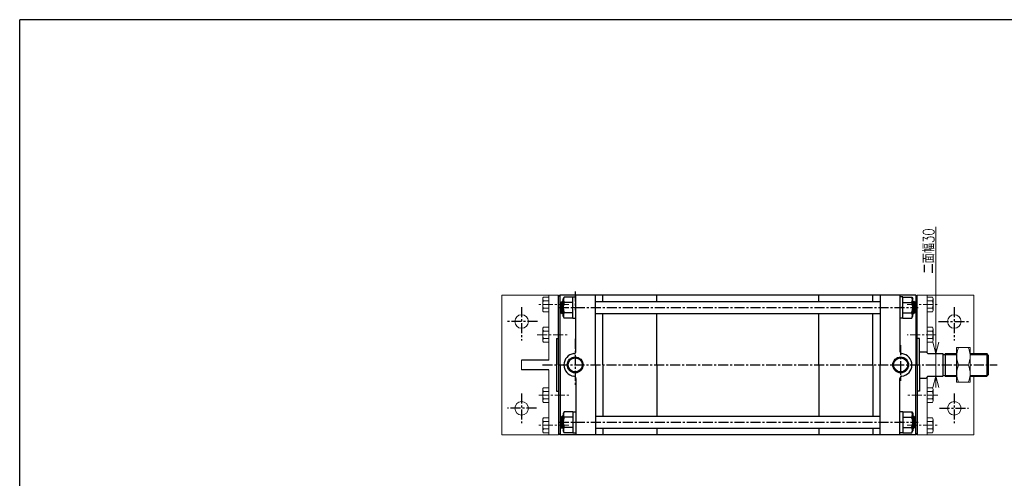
# Model space of a CAD drawing. Header units: millimetres. Extents: x -985 to 985, y -705 to 705.
# Tile 2 of 3: x -985 to 319, y 97 to 705. Entities that reach past the tile are written whole.
import ezdxf
from ezdxf.enums import TextEntityAlignment as Align

# ---------------------------------------------------------------- set-up
doc = ezdxf.new("R2010")
doc.units = ezdxf.units.MM
doc.header["$LTSCALE"] = 0.416667
doc.linetypes.add('CENTER', pattern=[50.8, 31.75, -6.35, 6.35, -6.35])
doc.layers.add('ZUWAKU', color=7, linetype='Continuous')
doc.styles.add('dcStyle0', font='txt.shx', dxfattribs={"width": 0.8, "bigfont": 'bigfont'})

# ---------------------------------------------------------------- blocks, each defined once
blk = doc.blocks.new('DC_GROUP_Φ160_4')
at = {"color": 4, "linetype": 'Continuous', "lineweight": 18}
for p, q in [((228.4, 262.6), (224.3, 277.6)), ((232.4, 277.6), (228.4, 262.6)), ((228.4, 262.6), (228.4, 277.6))]:
    blk.add_line(p, q, dxfattribs=at)
blk = doc.blocks.new('DC_GROUP_Φ160_5')
at = {"color": 4, "linetype": 'Continuous', "lineweight": 18}
for p, q in [((224.3, 217.6), (228.4, 232.6)), ((228.4, 232.6), (232.4, 217.6)), ((228.4, 232.6), (228.4, 217.6))]:
    blk.add_line(p, q, dxfattribs=at)
blk = doc.blocks.new('DC_GROUP_Φ160_18')
at = {"color": 4, "linetype": 'Continuous', "lineweight": 25}
for p, q in [((-263.9, 185.5), (-265.2, 183.1)), ((-265.2, 183.1), (-265.2, 160.1)), ((-252.2, 185.5), (-263.9, 185.5)), ((-252.2, 185.6), (-252.2, 157.6)), ((-252.2, 185.6), (-248.2, 185.6)), ((-252.2, 185.5), (-252.2, 157.7)), ((-252.2, 178.5), (-263.9, 178.5)), ((-252.2, 171.1), (-248.2, 172.1)), ((-263.9, 157.7), (-265.2, 160.1)), ((-252.2, 164.7), (-263.9, 164.7)), ((-252.2, 157.7), (-263.9, 157.7)), ((-252.2, 157.6), (-248.2, 157.6))]:
    blk.add_line(p, q, dxfattribs=at)
for centre, radius, start, end in [((-257.9, 182), 6.93, 150, 210), ((-246.9, 171.6), 18.3, 157.7807, 202.2193), ((-257.9, 161.2), 6.93, 150, 210)]:
    blk.add_arc(centre, radius, start, end, dxfattribs=at)
blk = doc.blocks.new('DC_GROUP_Φ160_19')
at = {"color": 4, "linetype": 'Continuous', "lineweight": 25}
for p, q in [((184.8, 185.6), (180.8, 185.6)), ((184.8, 185.6), (184.8, 157.6)), ((184.8, 185.5), (184.8, 157.7)), ((184.8, 185.5), (196.4, 185.5)), ((196.4, 185.5), (197.8, 183.1)), ((197.8, 183.1), (197.8, 160.1)), ((184.8, 171.1), (180.8, 172.1)), ((184.8, 178.5), (196.4, 178.5)), ((184.8, 157.6), (180.8, 157.6)), ((184.8, 164.7), (196.4, 164.7)), ((184.8, 157.7), (196.4, 157.7)), ((196.4, 157.7), (197.8, 160.1))]:
    blk.add_line(p, q, dxfattribs=at)
for centre, radius, start, end in [((190.4, 182), 6.93, 330, 30), ((179.4, 171.6), 18.3, 337.7807, 22.2193), ((190.4, 161.2), 6.93, 330, 30)]:
    blk.add_arc(centre, radius, start, end, dxfattribs=at)
blk = doc.blocks.new('DC_GROUP_Φ160_20')
at = {"color": 4, "linetype": 'Continuous', "lineweight": 25}
for p, q in [((-263.9, 337.5), (-265.2, 335.1)), ((-265.2, 312.1), (-265.2, 335.1)), ((-252.2, 337.5), (-263.9, 337.5)), ((-252.2, 330.5), (-263.9, 330.5)), ((-252.2, 309.6), (-252.2, 337.6)), ((-252.2, 337.6), (-248.2, 337.6)), ((-252.2, 309.7), (-252.2, 337.5)), ((-252.2, 316.7), (-263.9, 316.7)), ((-252.2, 324.1), (-248.2, 323.1)), ((-263.9, 309.7), (-265.2, 312.1)), ((-252.2, 309.7), (-263.9, 309.7)), ((-252.2, 309.6), (-248.2, 309.6))]:
    blk.add_line(p, q, dxfattribs=at)
for centre, radius, start, end in [((-246.9, 323.6), 18.3, 157.7807, 202.2193), ((-257.9, 334), 6.93, 150, 210), ((-257.9, 313.2), 6.93, 150, 210)]:
    blk.add_arc(centre, radius, start, end, dxfattribs=at)
blk = doc.blocks.new('DC_GROUP_Φ160_21')
at = {"color": 4, "linetype": 'Continuous', "lineweight": 25}
for p, q in [((184.8, 337.6), (180.8, 337.6)), ((184.8, 309.6), (184.8, 337.6)), ((184.8, 309.7), (184.8, 337.5)), ((184.8, 337.5), (196.4, 337.5)), ((184.8, 330.5), (196.4, 330.5)), ((196.4, 337.5), (197.8, 335.1)), ((197.8, 312.1), (197.8, 335.1)), ((184.8, 324.1), (180.8, 323.1)), ((184.8, 316.7), (196.4, 316.7)), ((184.8, 309.6), (180.8, 309.6)), ((184.8, 309.7), (196.4, 309.7)), ((196.4, 309.7), (197.8, 312.1))]:
    blk.add_line(p, q, dxfattribs=at)
for centre, radius, start, end in [((190.4, 334), 6.93, 330, 30), ((179.4, 323.6), 18.3, 337.7807, 22.2193), ((190.4, 313.2), 6.93, 330, 30)]:
    blk.add_arc(centre, radius, start, end, dxfattribs=at)
blk = doc.blocks.new('DC_GROUP_Φ160_22')
at = {"color": 4, "linetype": 'Continuous', "lineweight": 13}
for p, q in [((273.8, 270.6), (255.8, 270.6)), ((255.8, 270.6), (255.8, 224.6)), ((273.8, 224.6), (273.8, 270.6)), ((258.4, 247.6), (271.1, 247.6)), ((255.8, 224.6), (273.8, 224.6))]:
    blk.add_line(p, q, dxfattribs=at)
for centre, start, end in [((282.2, 259.1), 154.1759, 205.8241), ((247.4, 259.1), 334.1759, 25.8241), ((282.2, 236.1), 154.1759, 205.8241), ((247.4, 236.1), 334.1759, 25.8241)]:
    blk.add_arc(centre, 26.4, start, end, dxfattribs=at)
blk = doc.blocks.new('DC_GROUP_Φ160_44')
at = {"color": 4, "linetype": 'Continuous', "lineweight": 13}
for p, q in [((-292.2, 215), (-292.2, 200.2)), ((-284.2, 217.4), (-291.3, 217.4)), ((-284.2, 212.5), (-291.3, 212.5)), ((-284.2, 217.4), (-284.2, 197.8)), ((-284.2, 202.7), (-291.3, 202.7)), ((-284.2, 197.8), (-291.3, 197.8))]:
    blk.add_line(p, q, dxfattribs=at)
for centre, radius, start, end in [((-288.5, 215), 3.78, 139.5701, 220.4299), ((-278.5, 207.6), 13.8, 159.1359, 200.8641), ((-288.5, 200.2), 3.78, 139.5701, 220.4299)]:
    blk.add_arc(centre, radius, start, end, dxfattribs=at)
blk = doc.blocks.new('DC_GROUP_Φ160_45')
at = {"color": 4, "linetype": 'Continuous', "lineweight": 13}
for p, q in [((-292.2, 175), (-292.2, 160.2)), ((-284.2, 177.4), (-291.3, 177.4)), ((-284.2, 172.5), (-291.3, 172.5)), ((-284.2, 177.4), (-284.2, 157.8)), ((-284.2, 162.7), (-291.3, 162.7)), ((-284.2, 157.8), (-291.3, 157.8))]:
    blk.add_line(p, q, dxfattribs=at)
for centre, radius, start, end in [((-288.5, 175), 3.78, 139.5701, 220.4299), ((-278.5, 167.6), 13.8, 159.1359, 200.8641), ((-288.5, 160.2), 3.78, 139.5701, 220.4299)]:
    blk.add_arc(centre, radius, start, end, dxfattribs=at)
blk = doc.blocks.new('DC_GROUP_Φ160_46')
at = {"color": 4, "linetype": 'Continuous', "lineweight": 13}
for p, q in [((-292.2, 295), (-292.2, 280.2)), ((-284.2, 297.4), (-291.3, 297.4)), ((-284.2, 292.5), (-291.3, 292.5)), ((-284.2, 297.4), (-284.2, 277.8)), ((-284.2, 282.7), (-291.3, 282.7)), ((-284.2, 277.8), (-291.3, 277.8))]:
    blk.add_line(p, q, dxfattribs=at)
for centre, radius, start, end in [((-288.5, 295), 3.78, 139.5701, 220.4299), ((-278.5, 287.6), 13.8, 159.1359, 200.8641), ((-288.5, 280.2), 3.78, 139.5701, 220.4299)]:
    blk.add_arc(centre, radius, start, end, dxfattribs=at)
blk = doc.blocks.new('DC_GROUP_Φ160_47')
at = {"color": 4, "linetype": 'Continuous', "lineweight": 13}
for p, q in [((-292.2, 335), (-292.2, 320.2)), ((-284.2, 337.4), (-291.3, 337.4)), ((-284.2, 332.5), (-291.3, 332.5)), ((-284.2, 337.4), (-284.2, 317.8)), ((-284.2, 322.7), (-291.3, 322.7)), ((-284.2, 317.8), (-291.3, 317.8))]:
    blk.add_line(p, q, dxfattribs=at)
for centre, radius, start, end in [((-288.5, 335), 3.78, 139.5701, 220.4299), ((-278.5, 327.6), 13.8, 159.1359, 200.8641), ((-288.5, 320.2), 3.78, 139.5701, 220.4299)]:
    blk.add_arc(centre, radius, start, end, dxfattribs=at)
blk = doc.blocks.new('DC_GROUP_Φ160_48')
at = {"color": 4, "linetype": 'Continuous', "lineweight": 13}
for p, q in [((216.8, 157.8), (216.8, 177.4)), ((216.8, 177.4), (223.9, 177.4)), ((216.8, 172.5), (223.9, 172.5)), ((224.8, 160.2), (224.8, 175)), ((216.8, 162.7), (223.9, 162.7)), ((216.8, 157.8), (223.9, 157.8))]:
    blk.add_line(p, q, dxfattribs=at)
for centre, radius, start, end in [((221, 175), 3.78, 319.5701, 40.4299), ((211, 167.6), 13.8, 339.1359, 20.8641), ((221, 160.2), 3.78, 319.5701, 40.4299)]:
    blk.add_arc(centre, radius, start, end, dxfattribs=at)
blk = doc.blocks.new('DC_GROUP_Φ160_49')
at = {"color": 4, "linetype": 'Continuous', "lineweight": 13}
for p, q in [((216.8, 197.8), (216.8, 217.4)), ((216.8, 217.4), (223.9, 217.4)), ((216.8, 212.5), (223.9, 212.5)), ((224.8, 200.2), (224.8, 215)), ((216.8, 202.7), (223.9, 202.7)), ((216.8, 197.8), (223.9, 197.8))]:
    blk.add_line(p, q, dxfattribs=at)
for centre, radius, start, end in [((221, 215), 3.78, 319.5701, 40.4299), ((211, 207.6), 13.8, 339.1359, 20.8641), ((221, 200.2), 3.78, 319.5701, 40.4299)]:
    blk.add_arc(centre, radius, start, end, dxfattribs=at)
blk = doc.blocks.new('DC_GROUP_Φ160_50')
at = {"color": 4, "linetype": 'Continuous', "lineweight": 13}
for p, q in [((216.8, 277.8), (216.8, 297.4)), ((216.8, 297.4), (223.9, 297.4)), ((216.8, 292.5), (223.9, 292.5)), ((224.8, 280.2), (224.8, 295)), ((216.8, 282.7), (223.9, 282.7)), ((216.8, 277.8), (223.9, 277.8))]:
    blk.add_line(p, q, dxfattribs=at)
for centre, radius, start, end in [((221, 295), 3.78, 319.5701, 40.4299), ((211, 287.6), 13.8, 339.1359, 20.8641), ((221, 280.2), 3.78, 319.5701, 40.4299)]:
    blk.add_arc(centre, radius, start, end, dxfattribs=at)
blk = doc.blocks.new('DC_GROUP_Φ160_51')
at = {"color": 4, "linetype": 'Continuous', "lineweight": 13}
for p, q in [((216.8, 317.8), (216.8, 337.4)), ((216.8, 337.4), (223.9, 337.4)), ((216.8, 332.5), (223.9, 332.5)), ((224.8, 320.2), (224.8, 335)), ((216.8, 322.7), (223.9, 322.7)), ((216.8, 317.8), (223.9, 317.8))]:
    blk.add_line(p, q, dxfattribs=at)
for centre, radius, start, end in [((221, 335), 3.78, 319.5701, 40.4299), ((211, 327.6), 13.8, 339.1359, 20.8641), ((221, 320.2), 3.78, 319.5701, 40.4299)]:
    blk.add_arc(centre, radius, start, end, dxfattribs=at)

msp = doc.modelspace()

# ---------------------------------------------------------------- linework, layer by layer
at = {"color": 4, "linetype": 'Continuous', "lineweight": 13}
for p, q in [((228.359, 430.605), (228.359, 262.605)), ((-346.235, 340.105), (-346.235, 155.105)), ((-271.235, 340.105), (-346.235, 340.105)), ((-284.235, 340.105), (-284.235, 254.105)), ((203.765, 340.105), (278.765, 340.105)), ((216.765, 340.105), (216.765, 263.766)), ((278.765, 340.105), (278.765, 262.605)), ((228.359, 232.605), (228.359, 262.605)), ((-320.235, 254.105), (-320.235, 241.105)), ((-284.235, 241.105), (-284.235, 155.105)), ((215.626, 230.09), (217.765, 232.605)), ((216.765, 231.347), (216.765, 155.105)), ((228.359, 222.605), (228.359, 232.605)), ((278.765, 232.605), (278.765, 155.105)), ((-271.235, 155.105), (-346.235, 155.105)), ((203.765, 155.105), (278.765, 155.105))]:
    msp.add_line(p, q, dxfattribs=at)
at = {"color": 4, "linetype": 'Continuous', "lineweight": 25}
for p, q in [((-269.235, 340.105), (-271.235, 338.105)), ((-271.235, 247.605), (-271.235, 340.105)), ((201.965, 340.105), (-269.235, 340.105)), ((-269.235, 247.605), (-269.235, 340.105)), ((-248.235, 265.493), (-248.235, 340.105)), ((-222.235, 247.605), (-222.235, 340.105)), ((-212.535, 332.756), (-212.535, 340.105)), ((-212.535, 331.605), (-212.535, 340.105)), ((-141.135, 331.605), (-141.135, 340.105)), ((73.465, 331.605), (73.465, 340.105)), ((144.865, 331.605), (144.865, 340.105)), ((154.765, 340.105), (154.765, 247.605)), ((180.765, 340.105), (180.765, 265.493)), ((203.765, 338.105), (201.765, 340.105)), ((201.765, 340.105), (201.765, 247.605)), ((203.765, 247.605), (203.765, 340.105)), ((-271.235, 247.605), (-271.235, 338.119)), ((-268.235, 330.105), (-266.735, 331.605)), ((-268.235, 317.105), (-268.235, 330.105)), ((-267.735, 330.605), (-265.235, 330.605)), ((-265.235, 331.605), (-266.735, 331.605)), ((-266.735, 315.605), (-266.735, 331.605)), ((-222.235, 331.605), (154.965, 331.605)), ((197.765, 331.605), (199.265, 331.605)), ((200.265, 330.605), (197.765, 330.605)), ((200.765, 330.105), (199.265, 331.605)), ((199.265, 315.605), (199.265, 331.605)), ((200.765, 317.105), (200.765, 330.105)), ((203.765, 247.605), (203.765, 338.105)), ((-268.235, 317.105), (-266.735, 315.605)), ((-267.735, 316.605), (-265.235, 316.605)), ((-265.235, 315.605), (-266.735, 315.605)), ((-222.235, 315.605), (154.965, 315.605)), ((-212.535, 247.605), (-212.535, 315.605)), ((-141.135, 247.605), (-141.135, 315.605)), ((73.465, 247.605), (73.465, 315.605)), ((144.865, 247.605), (144.865, 315.605)), ((200.265, 316.605), (197.765, 316.605)), ((197.765, 315.605), (199.265, 315.605)), ((200.765, 317.105), (199.265, 315.605)), ((-274.235, 282.605), (-274.235, 212.605)), ((-274.235, 282.605), (-271.235, 282.605)), ((206.765, 282.605), (203.765, 282.605)), ((206.765, 247.605), (206.765, 282.605)), ((206.765, 265.105), (215.626, 265.105)), ((215.626, 265.105), (217.765, 262.605)), ((217.765, 262.605), (237.765, 262.605)), ((237.765, 262.605), (237.765, 232.605)), ((237.765, 261.605), (240.69, 261.605)), ((240.69, 262.605), (255.776, 262.605)), ((240.69, 261.605), (255.776, 261.605)), ((240.765, 262.605), (240.765, 232.605)), ((255.776, 262.605), (255.776, 232.605)), ((273.776, 262.605), (295.765, 262.605)), ((273.776, 261.605), (296.765, 261.605)), ((297.765, 260.605), (295.765, 262.605)), ((295.765, 262.605), (295.765, 232.605)), ((-284.235, 254.105), (-320.235, 254.105)), ((297.765, 260.605), (297.765, 234.605)), ((-284.235, 241.105), (-320.235, 241.105)), ((-271.235, 247.605), (-271.235, 155.105)), ((-271.235, 247.605), (-271.235, 157.091)), ((-269.235, 247.605), (-269.235, 155.105)), ((-222.235, 247.605), (-222.235, 155.105)), ((-212.535, 247.605), (-212.535, 179.605)), ((-141.135, 247.605), (-141.135, 179.605)), ((73.465, 247.605), (73.465, 179.605)), ((144.865, 247.605), (144.865, 179.605)), ((154.765, 155.105), (154.765, 247.605)), ((201.765, 155.105), (201.765, 247.605)), ((203.765, 247.605), (203.765, 157.105)), ((203.765, 247.605), (203.765, 155.105)), ((206.765, 247.605), (206.765, 212.605)), ((-248.235, 229.716), (-248.235, 155.105)), ((180.765, 155.105), (180.765, 229.716)), ((206.765, 230.105), (215.626, 230.105)), ((217.765, 232.605), (215.626, 230.105)), ((217.765, 232.605), (237.765, 232.605)), ((237.765, 233.605), (240.69, 233.605)), ((240.765, 233.605), (255.776, 233.605)), ((240.765, 232.605), (255.776, 232.605)), ((273.776, 233.605), (296.765, 233.605)), ((273.776, 232.605), (295.765, 232.605)), ((297.765, 234.605), (295.765, 232.605)), ((-274.235, 212.605), (-271.235, 212.605)), ((206.765, 212.605), (203.765, 212.605)), ((-268.235, 178.105), (-266.735, 179.605)), ((-268.235, 178.105), (-268.235, 165.105)), ((-267.735, 178.605), (-265.235, 178.605)), ((-265.235, 179.605), (-266.735, 179.605)), ((-266.735, 179.605), (-266.735, 163.605)), ((-222.235, 179.605), (154.965, 179.605)), ((197.765, 179.605), (199.265, 179.605)), ((200.265, 178.605), (197.765, 178.605)), ((200.765, 178.105), (199.265, 179.605)), ((199.265, 179.605), (199.265, 163.605)), ((200.765, 178.105), (200.765, 165.105)), ((-269.235, 155.105), (-271.235, 157.105)), ((-268.235, 165.105), (-266.735, 163.605)), ((-267.735, 164.605), (-265.235, 164.605)), ((-265.235, 163.605), (-266.735, 163.605)), ((-222.235, 163.605), (154.965, 163.605)), ((-212.535, 163.605), (-212.535, 155.105)), ((-212.535, 162.454), (-212.535, 155.105)), ((-141.135, 163.605), (-141.135, 155.105)), ((73.465, 163.605), (73.465, 155.105)), ((144.865, 163.605), (144.865, 155.105)), ((200.265, 164.605), (197.765, 164.605)), ((197.765, 163.605), (199.265, 163.605)), ((200.765, 165.105), (199.265, 163.605)), ((203.765, 157.105), (201.765, 155.105)), ((201.965, 155.105), (-269.235, 155.105))]:
    msp.add_line(p, q, dxfattribs=at)
at = {"color": 4, "linetype": 'CENTER', "lineweight": 25}
for p, q in [((-249.235, 344.666), (-249.235, 320.135)), ((-320.235, 323.931), (-320.235, 279.86)), ((-270.936, 323.605), (205.138, 323.605)), ((252.765, 323.931), (252.765, 279.86)), ((-299.345, 305.105), (-339.583, 305.105)), ((231.875, 305.105), (272.114, 305.105)), ((-249.235, 282.22), (-249.235, 221.118)), ((181.765, 273.62), (181.765, 226.637)), ((-292.672, 247.605), (309.754, 247.605)), ((-320.235, 209.602), (-320.235, 170.64)), ((252.765, 209.602), (252.765, 170.64)), ((-300.622, 190.105), (-338.945, 190.105)), ((233.152, 190.105), (271.475, 190.105)), ((-270.936, 171.605), (205.138, 171.605))]:
    msp.add_line(p, q, dxfattribs=at)
at = {"color": 4, "linetype": 'CENTER', "lineweight": 13}
for p, q in [((-257.745, 327.605), (-297.771, 327.605)), ((190.275, 327.605), (230.54, 327.605)), ((-299.661, 287.605), (-257.745, 287.605)), ((228.649, 287.605), (190.275, 287.605)), ((-297.298, 207.605), (-257.745, 207.605)), ((231.012, 207.605), (190.275, 207.605)), ((-257.745, 167.605), (-297.771, 167.605)), ((190.275, 167.605), (231.012, 167.605))]:
    msp.add_line(p, q, dxfattribs=at)
at = {"color": 4, "linetype": 'Continuous', "lineweight": 13}
for centre in [(-320.235, 305.105), (252.765, 305.105), (-320.235, 190.105), (252.765, 190.105)]:
    msp.add_circle(centre, 9, dxfattribs=at)
at = {"color": 4, "linetype": 'Continuous', "lineweight": 25}
for centre, radius in [((-249.235, 247.605), 10.495), ((-249.235, 247.605), 9.295), ((181.765, 247.605), 10.495), ((181.765, 247.605), 9.295)]:
    msp.add_circle(centre, radius, dxfattribs=at)
for centre, radius, start, end in [((-249.235, 247.605), 15, 96.37937, 263.62063), ((-251.235, 265.493), 3, 276.37937, 0), ((183.765, 265.493), 3, 180, 263.62063), ((181.765, 247.605), 15, 276.37937, 83.62063), ((-251.235, 229.716), 3, 0, 83.62063), ((183.765, 229.716), 3, 96.37937, 180)]:
    msp.add_arc(centre, radius, start, end, dxfattribs=at)
at = {"layer": 'ZUWAKU', "color": 5, "linetype": 'Continuous', "lineweight": 25}
for p in [(-985, -673.75), (955, 705)]:
    msp.add_line(p, (-985, 705), dxfattribs=at)

# ---------------------------------------------------------------- block references
at = {"linetype": 'Continuous'}
for name in ['DC_GROUP_Φ160_47', 'DC_GROUP_Φ160_20', 'DC_GROUP_Φ160_21', 'DC_GROUP_Φ160_51', 'DC_GROUP_Φ160_46', 'DC_GROUP_Φ160_50', 'DC_GROUP_Φ160_4', 'DC_GROUP_Φ160_22', 'DC_GROUP_Φ160_5', 'DC_GROUP_Φ160_44', 'DC_GROUP_Φ160_49', 'DC_GROUP_Φ160_18', 'DC_GROUP_Φ160_19', 'DC_GROUP_Φ160_45', 'DC_GROUP_Φ160_48']:
    msp.add_blockref(name, (0, 0), dxfattribs=at)

# ---------------------------------------------------------------- texts
at = {"color": 4, "style": 'dcStyle0', "width": 0.714286}
msp.add_text('二面幅30', height=15, rotation=90, dxfattribs=at).set_placement((226.359, 368.555), (226.359, 428.555), align=Align.FIT)

doc.saveas('drawing.dxf')
